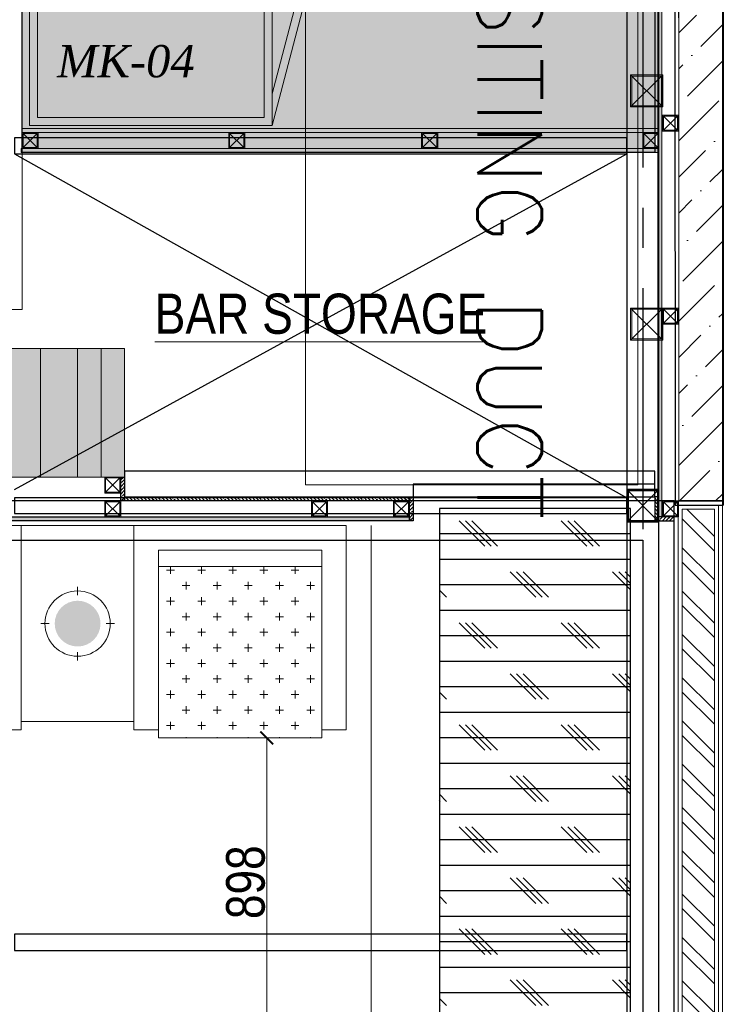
# Model space of a CAD drawing. Header units: inches. Extents: x -1008743 to -388065, y -1380311 to -642022.
# Tile 49 of 85: x -513965 to -511777, y -674900 to -671836. Entities that reach past the tile are written whole.
import ezdxf
from ezdxf.xclip import XClip

# ---------------------------------------------------------------- set-up
doc = ezdxf.new("R2010")
doc.units = ezdxf.units.IN
doc.header["$LTSCALE"] = 1000
doc.header["$MEASUREMENT"] = 0
doc.header["$XCLIPFRAME"] = 0
doc.header["$PDMODE"] = 35
for name, pattern in [('CENTER2', [1.125, 0.75, -0.125, 0.125, -0.125]), ('General Arrangement Plan$0$( Hidden )', [0.375, 0.25, -0.125]), ('General Arrangement Plan$1$.5', [2, 0.5, -0.5, 0.5, -0.5]), ('General Arrangement Plan$1$CORES & SETBACK$0$HIDDEN', [0.375, 0.25, -0.125])]:
    doc.linetypes.add(name, pattern=pattern)
for name, color, linetype in [('Elevation hatch', 7, 'Continuous'), ('General Arrangement Plan$1$12-ply', 160, 'Continuous'), ('General Arrangement Plan$1$IDS-DOOR', 45, 'Continuous'), ('IFF-35 HEAVY', 100, 'Continuous'), ('M-HVAC-INSULATION', 7, 'Continuous')]:
    doc.layers.add(name, color=color, linetype=linetype)
for name, color, linetype, lineweight in [('General Arrangement Plan$0$DIM', 7, 'Continuous', 13), ('General Arrangement Plan$0$KITCHEN EQUIPMENT', 74, 'Continuous', 15), ('General Arrangement Plan$0$TEXT', 7, 'Continuous', 5), ('General Arrangement Plan$1$01_WALL-INTERNAL', 250, 'Continuous', 13), ('General Arrangement Plan$1$A-HATCH', 15, 'Continuous', 0), ('General Arrangement Plan$1$A-PARTITION', 23, 'Continuous', 9), ('General Arrangement Plan$1$CT-FURNITURE', 3, 'Continuous', 5), ('General Arrangement Plan$1$Finishes', 5, 'Continuous', 13), ('General Arrangement Plan$1$FURN', 252, 'Continuous', 5), ('General Arrangement Plan$1$MEI- EXISTING WALLS', 1, 'Continuous', 15), ('General Arrangement Plan$1$PLASTER', 252, 'Continuous', 13), ('General Arrangement Plan$1$TILES', 104, 'Continuous', 9), ('General Arrangement Plan$1$TXT', 6, 'Continuous', 20), ('General Arrangement Plan$1$Wall Hatch', 8, 'Continuous', 0), ('General Arrangement Plan$1$WALL NEW', 6, 'Continuous', 13), ('HVAC EXISTING DUCT', 26, 'Continuous', 15), ('MEI- EXISTING WALLS', 1, 'Continuous', 15)]:
    doc.layers.add(name, color=color, linetype=linetype, lineweight=lineweight)
doc.layers.add('General Arrangement Plan$1$MH- (Structural Elements)Strc-4', color=7, linetype='Continuous', lineweight=0, true_color=0xb85b00)
doc.layers.add('General Arrangement Plan$1$MS', color=7, linetype='Continuous', lineweight=0, true_color=0x3c5977)
doc.styles.add('General Arrangement Plan$1$Standard', font='ARIALN.TTF')
doc.styles.get("Standard").update_dxf_attribs({"font": 'txt.shx'})
doc.dimstyles.new('General Arrangement Plan$1$TFS-Dim', dxfattribs={"dimtxt": 120, "dimasz": 40, "dimexe": 25, "dimexo": 25, "dimgap": 4.5, "dimtad": 1, "dimdec": 0, "dimzin": 0, "dimdsep": 46, "dimtxsty": 'General Arrangement Plan$1$Standard', "dimblk": 'General Arrangement Plan$1$_ArchTick', "dimcen": 0.09, "dimdle": 2, "dimclrd": 256, "dimclre": 8, "dimadec": 0, "dimazin": 0, "dimtfac": 1, "dimtdec": 0, "dimtofl": 0, "dimtmove": 1, "dimatfit": 3, "dimfxl": 1, "dimtolj": 1, "dimtzin": 0, "dimlwd": -1, "dimlwe": -1, "dimarcsym": 0})
pattern_1 = [(172.5, (-726867.071, -969433.78), (-6.58963561, -7.03506592), [0, -7.6, 0, -8.5, 0, -8.125]), (142.5, (-726867.071, -969433.78), (-16.23489865, -3.72068755), [0, -4.1, 0, -6.85, 0, -2.625]), (102.5, (-726862.722, -969438.128), (-11.030161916, 10.990146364), [0, -2.5, 0, -9, 0, -11.75]), (92.5, (-726862.722, -969438.128), (-13.73131425, 7.52521082), [0, -1.25, 0, -5.9, 0, -6.75])]

# ---------------------------------------------------------------- blocks, each defined once
blk = doc.blocks.new('*U376')
at = {"layer": 'General Arrangement Plan$1$A-HATCH', "lineweight": -2, "true_color": 0x939598}
h = blk.add_hatch(dxfattribs=at)
h.set_pattern_fill('ANSI32', color=252, scale=0.4)
h.set_pattern_definition([(45, (-603.8825, 0), (-2.694077, 2.694077), []), (45, (-602.0865, 0), (-2.694077, 2.694077), [])])
h.paths.add_polyline_path([(-348.74, 1), (-348.74, 5), (-200.82, 5), (-200.82, 1)])
at = {"layer": 'General Arrangement Plan$1$Finishes'}
blk.add_lwpolyline([(-349.74, 6), (-199.82, 6), (-199.82, 0), (-349.74, 0)], close=True, dxfattribs=at)
at = {"layer": 'General Arrangement Plan$1$WALL NEW'}
for points in [[(-349.24, 5.5), (-200.32, 5.5), (-200.32, 0.5), (-349.24, 0.5)], [(-348.74, 5), (-200.82, 5), (-200.82, 1), (-348.74, 1)]]:
    blk.add_lwpolyline(points, close=True, dxfattribs=at)
blk = doc.blocks.new('*U404')
at = {"layer": 'General Arrangement Plan$1$Finishes'}
blk.add_lwpolyline([(-361.62, 6), (-220.82, 6), (-220.82, 0), (-361.62, 0)], close=True, dxfattribs=at)
blk = doc.blocks.new('General Arrangement Plan$1$_ArchTick')
at = {"color": 0, "linetype": 'ByBlock', "const_width": 0.15}
blk.add_lwpolyline([(-0.5, -0.5), (0.5, 0.5)], dxfattribs=at)
blk = doc.blocks.new('*D411')
at = {"layer": 'Defpoints', "color": 0}
for p in [(13237.6, 4135.1, -0.1), (13374.6, 4135.1), (13165.7, 3236.7, 0)]:
    blk.add_point(p, dxfattribs=at)
at = {"layer": 'General Arrangement Plan$0$DIM', "color": 8}
blk.add_line((13374.6, 3234.7), (13374.6, 4137.1), dxfattribs=at)
at = {"layer": 'General Arrangement Plan$0$DIM', "color": 8, "linetype": 'General Arrangement Plan$0$( Hidden )'}
for p, q in [((13262.6, 4135.1), (13399.6, 4135.1)), ((13190.7, 3236.7), (13399.6, 3236.7))]:
    blk.add_line(p, q, dxfattribs=at)
at = {"layer": 'General Arrangement Plan$0$DIM', "color": 8, "xscale": 40, "yscale": 40, "zscale": 40}
for p, rotation in [((13374.6, 4135.1), 90), ((13374.6, 3236.7), 270)]:
    blk.add_blockref('General Arrangement Plan$1$_ArchTick', p, dxfattribs=dict(at, rotation=rotation))
at = {"layer": 'General Arrangement Plan$0$DIM', "color": 0, "insert": (13308.8, 3685.9), "char_height": 120, "attachment_point": 5, "rotation": 90, "style": 'General Arrangement Plan$1$Standard'}
blk.add_mtext('\\A1;898', dxfattribs=at)
blk = doc.blocks.new('General Arrangement Plan$1$A$C0642dd72')
at = {"layer": 'General Arrangement Plan$1$MS', "ltscale": 10}
for p, q in [((14305.3, 5074.5), (14405.3, 5174.5)), ((14405.3, 5074.5), (14305.3, 5174.5)), ((14305.3, 4348.8), (14405.3, 4448.8)), ((14405.3, 4348.8), (14305.3, 4448.8))]:
    blk.add_line(p, q, dxfattribs=at)
for points in [[(14305.3, 5074.5), (14405.3, 5074.5), (14405.3, 5174.5), (14305.3, 5174.5)], [(14309.3, 5078.5), (14401.3, 5078.5), (14401.3, 5170.5), (14309.3, 5170.5)], [(14305.3, 4348.8), (14405.3, 4348.8), (14405.3, 4448.8), (14305.3, 4448.8)], [(14309.3, 4352.8), (14401.3, 4352.8), (14401.3, 4444.8), (14309.3, 4444.8)]]:
    blk.add_lwpolyline(points, close=True, dxfattribs=at)
blk = doc.blocks.new('*U454')
at = {"layer": 'General Arrangement Plan$1$12-ply', "true_color": 0x939598}
h = blk.add_hatch(dxfattribs=at)
h.set_pattern_fill('ANSI35', color=252, scale=2.5, angle=180)
h.set_pattern_definition([(225, (0, 4142.89), (11.22532015, -11.22532015), []), (225, (-11.225, 4142.89), (11.22532015, -11.22532015), [19.84375, -3.96875, 0, -3.96875])])
h.paths.add_polyline_path([(2694419.8, -799586.5), (2694419.8, -804486.5), (2694431.8, -804486.5), (2694431.8, -799586.5)])
at = {"layer": 'General Arrangement Plan$1$12-ply'}
blk.add_lwpolyline([(2694419.8, -799586.5), (2694431.8, -799586.5), (2694431.8, -804486.5), (2694419.8, -804486.5)], close=True, dxfattribs=at)
blk = doc.blocks.new('General Arrangement Plan$1$A$C25013FFA')
at = {"layer": 'General Arrangement Plan$1$MS', "linetype": 'General Arrangement Plan$1$CORES & SETBACK$0$HIDDEN', "ltscale": 25}
for p, q in [((-9, 60), (35, 16)), ((35, 60), (-9, 16))]:
    blk.add_line(p, q, dxfattribs=at)
at = {"layer": 'General Arrangement Plan$1$MS', "ltscale": 25}
blk.add_lwpolyline([(-12, 13), (38, 13), (38, 63), (-12, 63)], close=True, dxfattribs=at)
blk.add_lwpolyline([(-12, 13), (38, 13), (38, 63), (-12, 63)], close=True, dxfattribs=at)
at = {"layer": 'General Arrangement Plan$1$MS', "linetype": 'General Arrangement Plan$1$.5', "ltscale": 25}
blk.add_lwpolyline([(-9, 16), (35, 16), (35, 60), (-9, 60)], close=True, dxfattribs=at)
blk = doc.blocks.new('*U457')
at = {"layer": 'General Arrangement Plan$1$12-ply', "true_color": 0x939598}
h = blk.add_hatch(dxfattribs=at)
h.set_pattern_fill('ANSI35', color=252, scale=2.5, angle=180)
h.set_pattern_definition([(225, (0, 4222.472), (11.22532015, -11.22532015), []), (225, (-11.225, 4222.472), (11.22532015, -11.22532015), [19.84375, -3.96875, 0, -3.96875])])
h.paths.add_polyline_path([(2694419.8, -801959.7), (2694419.8, -802033.7), (2694431.8, -802033.7), (2694431.8, -801959.7)])
at = {"layer": 'General Arrangement Plan$1$12-ply'}
blk.add_lwpolyline([(2694419.8, -801959.7), (2694431.8, -801959.7), (2694431.8, -802033.7), (2694419.8, -802033.7)], close=True, dxfattribs=at)
blk = doc.blocks.new('*U458')
at = {"layer": 'General Arrangement Plan$1$12-ply', "true_color": 0x939598}
h = blk.add_hatch(dxfattribs=at)
h.set_pattern_fill('ANSI35', color=252, scale=2.5, angle=180)
h.set_pattern_definition([(225, (0, 8157.184), (11.22532015, -11.22532015), []), (225, (-11.225, 8157.184), (11.22532015, -11.22532015), [19.84375, -3.96875, 0, -3.96875])])
h.paths.add_polyline_path([(2694419.8, -799586.5), (2694419.8, -800472.2), (2694431.8, -800472.2), (2694431.8, -799586.5)])
at = {"layer": 'General Arrangement Plan$1$12-ply'}
blk.add_lwpolyline([(2694419.8, -799586.5), (2694431.8, -799586.5), (2694431.8, -800472.2), (2694419.8, -800472.2)], close=True, dxfattribs=at)
blk = doc.blocks.new('*U459')
at = {"layer": 'General Arrangement Plan$1$12-ply', "true_color": 0x939598}
h = blk.add_hatch(dxfattribs=at)
h.set_pattern_fill('ANSI35', color=252, scale=2.5, angle=180)
h.set_pattern_definition([(225, (0, 4228.669), (11.22532015, -11.22532015), []), (225, (-11.225, 4228.669), (11.22532015, -11.22532015), [19.84375, -3.96875, 0, -3.96875])])
h.paths.add_polyline_path([(2694419.8, -801956.5), (2694419.8, -802030.7), (2694431.8, -802030.7), (2694431.8, -801956.5)])
at = {"layer": 'General Arrangement Plan$1$12-ply'}
blk.add_lwpolyline([(2694419.8, -801956.5), (2694431.8, -801956.5), (2694431.8, -802030.7), (2694419.8, -802030.7)], close=True, dxfattribs=at)
blk = doc.blocks.new('*U461')
at = {"layer": 'General Arrangement Plan$1$PLASTER'}
h = blk.add_hatch(dxfattribs=at)
h.set_pattern_fill('AR-SAND', color=256, scale=5, angle=90)
h.set_pattern_definition(pattern_1)
h.paths.add_polyline_path([(119191.1, -848190.3), (119191.1, -848202.3), (121168.2, -848202.3), (121168.2, -848190.3)])
blk.add_lwpolyline([(121168.2, -848202.3), (121168.2, -848190.3), (119191.1, -848190.3), (119191.1, -848202.3)], close=True, dxfattribs=at)
blk = doc.blocks.new('*U462')
at = {"layer": 'General Arrangement Plan$1$PLASTER'}
h = blk.add_hatch(dxfattribs=at)
h.set_pattern_fill('AR-SAND', color=256, scale=5, angle=90)
h.set_pattern_definition(pattern_1)
h.paths.add_polyline_path([(119188.1, -848190.3), (119188.1, -848202.3), (121168.2, -848202.3), (121168.2, -848190.3)])
blk.add_lwpolyline([(121168.2, -848202.3), (121168.2, -848190.3), (119188.1, -848190.3), (119188.1, -848202.3)], close=True, dxfattribs=at)
blk = doc.blocks.new('*U464')
at = {"layer": 'General Arrangement Plan$1$TILES'}
h = blk.add_hatch(dxfattribs=at)
h.set_pattern_fill('ZIGZAG', color=256, scale=50, angle=45)
h.set_pattern_definition([(45, (0, 0), (1e-12, 8.838834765), [6.25, -6.25]), (135, (4.4194, 4.4194), (-8.838834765, 1e-12), [6.25, -6.25])])
h.paths.add_polyline_path([(98753.1, -853991.2), (98753.1, -854001.2), (105382.5, -854001.2), (105382.5, -853991.2)])
blk.add_lwpolyline([(105382.5, -854001.2), (105382.5, -853991.2), (98753.1, -853991.2), (98753.1, -854001.2)], close=True, dxfattribs=at)
blk = doc.blocks.new('*U465')
at = {"layer": 'General Arrangement Plan$1$PLASTER'}
h = blk.add_hatch(dxfattribs=at)
h.set_pattern_fill('AR-SAND', color=256, scale=5, angle=90)
h.set_pattern_definition(pattern_1)
h.paths.add_polyline_path([(119264.1, -848190.3), (119264.1, -848202.3), (127101.9, -848202.3), (127101.9, -848190.3)])
blk.add_lwpolyline([(127101.9, -848202.3), (127101.9, -848190.3), (119264.1, -848190.3), (119264.1, -848202.3)], close=True, dxfattribs=at)
blk = doc.blocks.new('*U466')
at = {"layer": 'General Arrangement Plan$1$12-ply', "true_color": 0x939598}
h = blk.add_hatch(dxfattribs=at)
h.set_pattern_fill('ANSI35', color=252, scale=2.5, angle=180)
h.set_pattern_definition([(225, (0, 8994.248), (11.22532015, -11.22532015), []), (225, (-11.225, 8994.248), (11.22532015, -11.22532015), [19.84375, -3.96875, 0, -3.96875])])
h.paths.add_polyline_path([(2694419.8, -799586.5), (2694419.8, -799635.2), (2694431.8, -799635.2), (2694431.8, -799586.5)])
at = {"layer": 'General Arrangement Plan$1$12-ply'}
blk.add_lwpolyline([(2694419.8, -799586.5), (2694431.8, -799586.5), (2694431.8, -799635.2), (2694419.8, -799635.2)], close=True, dxfattribs=at)
blk = doc.blocks.new('General Arrangement Plan$1$JHGFG')
h = blk.add_hatch()
h.set_pattern_fill('CROSS', color=9, scale=7.5, angle=270)
h.set_pattern_definition([(270, (0, 0), (47.625, -47.625), [23.8125, -71.4375]), (0, (-11.906, -11.906), (47.625, 47.625), [23.8125, -71.4375])])
h.paths.add_polyline_path([(-2281577.9, -209054.5), (-2282102.9, -209054.5), (-2282102.9, -209554.5), (-2281577.9, -209554.5)])
at = {"color": 0, "linetype": 'ByBlock', "lineweight": -2}
for points in [[(-2282152.9, -209054.5), (-2281602.9, -209054.5), (-2281602.9, -208979.5), (-2282227.9, -208979.5), (-2282227.9, -209629.5), (-2281602.9, -209629.5), (-2281602.9, -209554.5), (-2282152.9, -209554.5)], [(-2282102.9, -209054.5), (-2282152.9, -209054.5), (-2282152.9, -209554.5), (-2282102.9, -209554.5)], [(-2281577.9, -209054.5), (-2282102.9, -209054.5), (-2282102.9, -209554.5), (-2281577.9, -209554.5)]]:
    blk.add_lwpolyline(points, close=True, dxfattribs=at)
blk = doc.blocks.new('General Arrangement Plan$1$A$Caff05cb0')
h = blk.add_hatch(color=52)
h.set_gradient(color1=(228, 209, 7), one_color=1, tint=1, name='SPHERICAL')
edge = h.paths.add_edge_path()
edge.add_arc((0, 0), 70.1, 0, 360, ccw=False)
at = {"color": 250}
for points in [[(0, 87.5), (0, 112.5)], [(-87.5, 0), (-112.5, 0)], [(87.5, 0), (112.5, 0)], [(0, -87.5), (0, -112.5)]]:
    blk.add_lwpolyline(points, dxfattribs=at)
blk.add_circle((0, 0), 100, dxfattribs=at)
blk = doc.blocks.new('latout')
at = {"color": 252, "linetype": 'CENTER2'}
blk.add_line((-50, 13525.7), (-50, -289.9), dxfattribs=at)
at = {"ltscale": 10}
for p, q in [((47.2, 13009.6), (50, 3850.6)), ((197.2, 13009.7), (200, 3850.6)), ((-2004.6, 3898.8), (-100.3, 4943.9)), ((-2004.6, 4943.9), (-100, 3872.7)), ((-100, 3798.8), (0, 3898.8)), ((0, 3798.8), (-100, 3898.8)), ((50, 3850.6), (200, 3850.6))]:
    blk.add_line(p, q, dxfattribs=at)
at = {"color": 3, "ltscale": 10}
for points in [[(0, 3898.8), (0, 7737.2), (-100, 7737.2), (-100, 3898.8)], [(0, 100), (0, 3798.8), (-100, 3798.8), (-100, 100)]]:
    blk.add_lwpolyline(points, close=True, dxfattribs=at)
at = {"color": 30, "ltscale": 10}
for points in [[(-2004.6, 4943.9), (-100.3, 4943.9), (-100.3, 4993.9), (-2004.6, 4993.9)], [(-2004.6, 2465), (-100, 2465), (-100, 2515), (-2004.6, 2515)]]:
    blk.add_lwpolyline(points, close=True, dxfattribs=at)
at = {"color": 4, "ltscale": 10}
for points in [[(-100, 3798.8), (0, 3798.8), (0, 3898.8), (-100, 3898.8)], [(-96, 3802.8), (-4, 3802.8), (-4, 3894.8), (-96, 3894.8)]]:
    blk.add_lwpolyline(points, close=True, dxfattribs=at)
at = {"color": 6, "ltscale": 10}
blk.add_lwpolyline([(-2004.6, 3824.8), (-100, 3824.7), (-100, 3872.7), (-2004.6, 3872.8)], close=True, dxfattribs=at)
at = {"layer": 'MEI- EXISTING WALLS', "color": 18, "true_color": 0x000000}
blk.add_line((50, 4013.8), (50, 12859.7), dxfattribs=at)
blk = doc.blocks.new('General Arrangement Plan')
at = {"layer": 'General Arrangement Plan$1$Wall Hatch', "true_color": 0xc7c8ca}
h = blk.add_hatch(dxfattribs=at)
h.set_pattern_fill('ANSI36', color=9, scale=25)
h.set_pattern_definition([(45, (0, 0), (42.09495, 154.34815), [198.4375, -39.6875, 0, -39.6875])])
h.paths.add_polyline_path([(12932.4, 14018.9), (12932.4, 13882.8), (14653.2, 13882.8), (14656, 4873.7), (14791.6, 4873.7), (14788.9, 14018.6)])
at = {"layer": 'General Arrangement Plan$1$Wall Hatch', "true_color": 0x939598}
h = blk.add_hatch(color=252, dxfattribs=at)
h.dxf.hatch_style = 1
h.paths.add_polyline_path([(9916.9, 5346.9), (9916.9, 4946.9), (12932.4, 4946.9), (12932.4, 5346.9)])
at = {"layer": 'General Arrangement Plan$0$KITCHEN EQUIPMENT'}
for points in [[(12636.1, 7261.1), (13391.1, 7261.1), (13391.1, 6041.1), (12636.1, 6041.1)], [(12661.1, 7236.1), (13366.1, 7236.1), (13366.1, 6066.1), (12661.1, 6066.1)]]:
    blk.add_lwpolyline(points, close=True, dxfattribs=at)
for points in [[(13391.1, 6607), (13539.6, 6607), (13391.1, 6041.1)], [(13391.1, 6582), (13507.2, 6582), (13391.1, 6139.5)]]:
    blk.add_lwpolyline(points, dxfattribs=at)
at = {"layer": 'General Arrangement Plan$1$A-PARTITION', "ltscale": 10}
blk.add_line((13699.6, 3232.5, 0.1), (13699.6, 4795.5, 0.2), dxfattribs=at)
at = {"layer": 'General Arrangement Plan$1$FURN', "elevation": 0.2}
blk.add_lwpolyline([(12611, 4185.9), (12961.4, 4185.9), (12961.4, 4795.5), (12611, 4795.5)], close=True, dxfattribs=at)
at = {"layer": 'General Arrangement Plan$1$IDS-DOOR', "color": 45}
for points in [[(14581, 4884.7), (14581, 4964.6), (12932.4, 4964.6), (12932.4, 4884.7)], [(14581, 4884.7), (14581, 4924.6), (13830.1, 4924.6), (13830.1, 4884.7)]]:
    blk.add_lwpolyline(points, close=True, dxfattribs=at)
at = {"layer": 'General Arrangement Plan$1$MEI- EXISTING WALLS', "color": 18, "true_color": 0x000000}
for p, q in [((14791.5, 4871.9), (14791.5, 14018.6)), ((14656, 5036.9), (14656, 13882.8))]:
    blk.add_line(p, q, dxfattribs=at)
at = {"layer": 'General Arrangement Plan$1$MH- (Structural Elements)Strc-4'}
blk.add_lwpolyline([(12932.4, 14018.9), (12932.4, 13882.8), (14653.2, 13882.8), (14656, 4873.7), (14791.6, 4873.7), (14788.9, 14018.6), (12932.4, 14018.9)], dxfattribs=at)
at = {"layer": 'General Arrangement Plan$1$MH- (Structural Elements)Strc-4', "lineweight": 9}
blk.add_lwpolyline([(11518.9, 4946.9), (12932.4, 4946.9), (12932.4, 5346.9), (11518.9, 5346.9)], dxfattribs=at)
at = {"layer": 'General Arrangement Plan$1$MH- (Structural Elements)Strc-4', "lineweight": 0}
for points in [[(12670.7, 4946.9), (12670.7, 5346.9)], [(12785.9, 4946.9), (12785.9, 5346.9)], [(12859.2, 4946.9), (12859.2, 5346.9)]]:
    blk.add_lwpolyline(points, dxfattribs=at)
at = {"layer": 'General Arrangement Plan$1$Wall Hatch'}
blk.add_lwpolyline([(9916.9, 5346.9), (12932.4, 5346.9), (12932.4, 4946.9), (9916.9, 4946.9)], close=True, dxfattribs=at)
at = {"layer": 'General Arrangement Plan$1$01_WALL-INTERNAL', "yscale": 25, "zscale": 25, "rotation": 270}
for name, p, xscale in [('*U404', (12463.9, 14509), -25), ('*U376', (14641.6, -3871.6), 25)]:
    blk.add_blockref(name, p, dxfattribs=dict(at, xscale=xscale))
at = {"layer": 'General Arrangement Plan$1$12-ply'}
for name, p in [('*U459', (-2681499.4, 806903.4)), ('*U457', (-2680601.7, 806844.4, -0.1))]:
    blk.add_blockref(name, p, dxfattribs=at)
at = {"layer": 'General Arrangement Plan$1$12-ply', "rotation": 270}
for name, p in [('*U458', (813404.7, 2699304.5)), ('*U454', (813404.7, 2699242.5, -0.1))]:
    blk.add_blockref(name, p, dxfattribs=at)
at = {"layer": 'General Arrangement Plan$1$12-ply', "xscale": -1}
blk.add_blockref('*U457', (2709012.8, 806844.4), dxfattribs=at)
at = {"layer": 'General Arrangement Plan$1$12-ply', "xscale": -1, "rotation": 90}
blk.add_blockref('*U466', (-784993.6, 2699242.5, 0.1), dxfattribs=at)
at = {"layer": 'General Arrangement Plan$1$CT-FURNITURE', "xscale": -1.01600203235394, "yscale": 1.01600203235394, "zscale": 1.016002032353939, "rotation": 90}
blk.add_blockref('General Arrangement Plan$1$A$Caff05cb0', (12786.2, 4490.7, 0.2), dxfattribs=at)
at = {"layer": 'General Arrangement Plan$1$FURN', "extrusion": (-3.44359e-07, 2.36993e-18, 1), "xscale": 1.016002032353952, "yscale": 1.016002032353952, "zscale": 1.016002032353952, "rotation": 270}
for p in [(224934.6, -2313952.7, 0.1), (225945.4, -2313952.7, 0.2)]:
    blk.add_blockref('General Arrangement Plan$1$JHGFG', p, dxfattribs=at)
at = {"layer": 'General Arrangement Plan$1$MS', "ltscale": 10}
blk.add_blockref('General Arrangement Plan$1$A$C0642dd72', (200.7, 1023.9), dxfattribs=at)
at = {"layer": 'General Arrangement Plan$1$MS', "ltscale": 25, "rotation": 180}
for p in [(14643, 6085.7), (14643, 5485.7), (14643, 4885.7)]:
    blk.add_blockref('General Arrangement Plan$1$A$C25013FFA', p, dxfattribs=at)
at = {"layer": 'General Arrangement Plan$1$MS', "ltscale": 25, "xscale": -1, "rotation": 180}
for p in [(12625.9, 6032.1, -0.1), (13268, 6032.1, -0.1), (13868, 6032.1, -0.1), (14556, 6032.1, -0.1), (12882.4, 4959.9), (12882.4, 4885.7), (13525.4, 4885.7), (13780.1, 4885.7, -0.1)]:
    blk.add_blockref('General Arrangement Plan$1$A$C25013FFA', p, dxfattribs=at)
at = {"layer": 'General Arrangement Plan$1$PLASTER', "xscale": -1, "rotation": 90}
blk.add_blockref('*U465', (-833599.4, 131924.6), dxfattribs=at)
at = {"layer": 'General Arrangement Plan$1$PLASTER', "xscale": -1}
for name, p in [('*U461', (133782.1, 854221.4)), ('*U462', (133779.1, 854159.4, -0.1))]:
    blk.add_blockref(name, p, dxfattribs=at)
at = {"layer": 'General Arrangement Plan$1$TILES', "rotation": 269.9999999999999}
blk.add_blockref('*U464', (868582.2, 111413.5), dxfattribs=at)
at = {"layer": 'General Arrangement Plan$0$TEXT', "color": 1, "insert": (12722.4, 6189.3), "char_height": 100, "attachment_point": 7, "style": 'General Arrangement Plan$1$Standard'}
blk.add_mtext('{\\fTimes New Roman|b0|i1|c0|p18;MK-04}', dxfattribs=at)
at = {"layer": 'General Arrangement Plan$1$TXT', "insert": (13543, 5454.2), "char_height": 125, "width": 2265.161, "attachment_point": 5, "style": 'General Arrangement Plan$1$Standard'}
blk.add_mtext('{\\LBAR STORAGE}', dxfattribs=at)
at = {"layer": 'General Arrangement Plan$0$DIM', "color": 9, "true_color": 0xc7c8ca}
dim = blk.add_linear_dim(base=(13374.6, 4135.1, 0), p1=(13165.7, 3236.7), p2=(13237.6, 4135.1, -0.1), angle=90, dimstyle='General Arrangement Plan$1$TFS-Dim', override={"dimclrd": 8}, dxfattribs=at)
dim.commit()
dim.dimension.update_dxf_attribs({"geometry": '*D411', "text_midpoint": (13308.8, 3685.9, 0)})

msp = doc.modelspace()

# ---------------------------------------------------------------- hatches: boundary and pattern name
at = {"layer": 'M-HVAC-INSULATION'}
h = msp.add_hatch(dxfattribs=at)
h.set_pattern_fill('DOTS', scale=50)
h.set_pattern_definition([(0, (-496533, -668672.15), (39.6875, 79.375), [0, -79.375])])
h.paths.add_polyline_path([(-513397.7, -664590), (-513397.7, -665814), (-515785, -665813.6), (-515785, -664589.6)])
h.paths.add_polyline_path([(-513946.8, -669505.6), (-513946.8, -666673), (-512866.8, -666673), (-512866.8, -669505.6)])
edge = h.paths.add_edge_path()
edge.add_line((-520586.8, -666673), (-521351.3, -666673))
edge.add_line((-521351.3, -666673), (-521351.3, -665473))
edge.add_line((-521351.3, -665473), (-519801.3, -665473))
edge.add_line((-519801.3, -665473), (-519801.3, -666673))
edge.add_line((-519801.3, -666673), (-513957.3, -666673))
edge.add_line((-513957.3, -666673), (-513957.3, -672249.4))
edge.add_line((-513957.3, -672249.4), (-511990.2, -672249.4))
edge.add_line((-511990.2, -672249.4), (-511990.2, -665468.9))
edge.add_arc((-511992.2, -665468.9), 2, 0, 90)
edge.add_line((-511992.2, -665466.9), (-513330.6, -665466.9))
edge.add_line((-513330.6, -665466.9), (-513330.6, -664553.9))
edge.add_line((-513330.6, -664553.9), (-522160.4, -664553.9))
edge.add_line((-522160.4, -664553.9), (-522161.8, -666673))
edge.add_line((-522161.8, -666673), (-520586.8, -666673))

# ---------------------------------------------------------------- linework, layer by layer
at = {"layer": 'IFF-35 HEAVY', "ltscale": 100}
msp.add_lwpolyline([(-513957.3, -672249.4), (-513957.3, -666673), (-522161.8, -666673), (-522160.4, -664553.9), (-513330.6, -664553.9), (-513330.6, -665466.9), (-511992.2, -665466.9, -0.414214), (-511990.2, -665468.9), (-511990.2, -672249.4), (-513957.3, -672249.4)], format="xyb", dxfattribs=at)

# ---------------------------------------------------------------- next in the draw order: block references
at = {"color": 7}
ref = msp.add_blockref('General Arrangement Plan', (-526571.1, -678205.6), dxfattribs=at)
XClip(ref).set_block_clipping_path([(48.7190010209, -107.5186207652), (15251.6043912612, 15253.5715002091)])

# ---------------------------------------------------------------- next in the draw order: hatches: boundary and pattern name
at = {"layer": 'Elevation hatch', "true_color": 0x939598}
h = msp.add_hatch(dxfattribs=at)
h.set_pattern_fill('CORK', color=252, scale=25)
h.set_pattern_definition([(0, (-549706.02, -668672.15), (0, 79.375), []), (135, (-549666.34, -668711.84), (-158.7501, -158.7501), [112.2532, -112.2532]), (135, (-549646.5, -668711.84), (-158.7501, -158.7501), [112.2532, -112.2532]), (135, (-549626.65, -668711.84), (-158.7501, -158.7501), [112.2532, -112.2532])])
h.paths.add_polyline_path([(-512659.7, -674994.1), (-512659.7, -673356.9), (-512065.2, -673356.9), (-512065.2, -674994.1)])

# ---------------------------------------------------------------- next in the draw order: linework, layer by layer
at = {"color": 7}
for points in [[(-520365.1, -677081), (-511929.5, -677081), (-511929.5, -673333.2), (-520365.1, -673333.2)], [(-512065.2, -673356.9), (-512659.7, -673356.9), (-512659.7, -674994.1), (-512065.2, -674994.1)]]:
    msp.add_lwpolyline(points, close=True, dxfattribs=at)
at = {"ltscale": 10}
msp.add_lwpolyline([(-512026.8, -677146.7), (-520351.8, -677146.7), (-520351.8, -673455.5), (-512026.8, -673455.5)], close=True, dxfattribs=at)
at = {"layer": 'HVAC EXISTING DUCT', "linetype": 'Continuous', "ltscale": 4}
msp.add_lwpolyline([(-513076.1, -665245.1), (-513076.1, -673282.6), (-512042.7, -673282.6), (-512042.7, -665245.1)], close=True, dxfattribs=at)

# ---------------------------------------------------------------- next in the draw order: block references
at = {"ltscale": 10}
msp.add_blockref('latout', (-511976.8, -677196.7), dxfattribs=at)

# ---------------------------------------------------------------- next in the draw order: texts
at = {"layer": 'HVAC EXISTING DUCT', "linetype": 'Continuous', "ltscale": 4}
msp.add_text('EXISITING DUCT', height=200, rotation=270, dxfattribs=at).set_placement((-512540.9, -671310.2))

doc.saveas('drawing.dxf')
